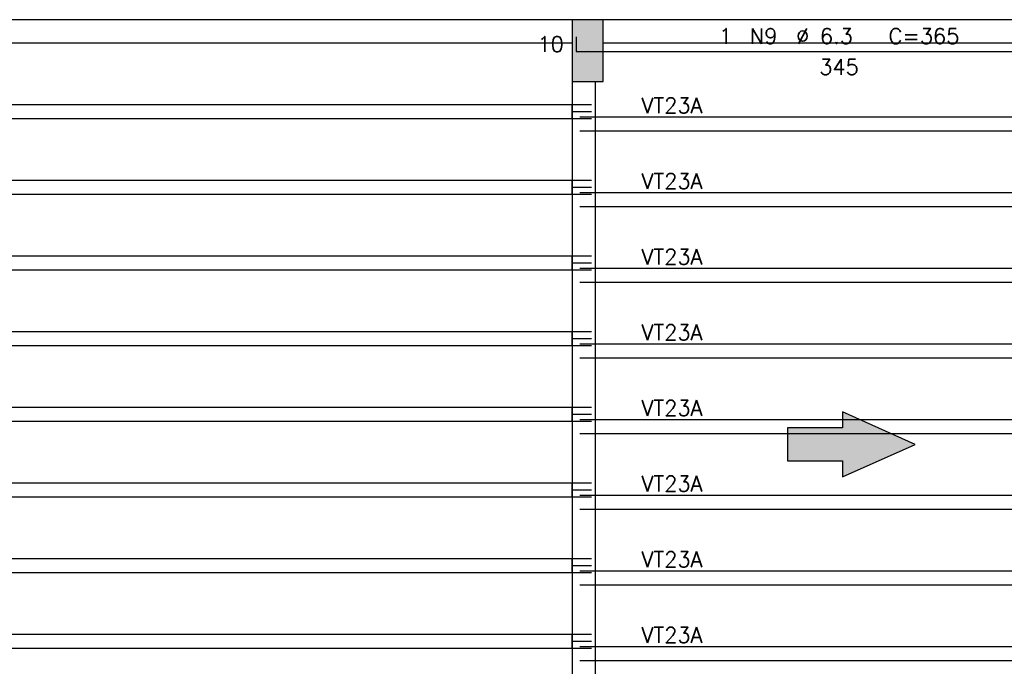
# Model space of a CAD drawing. Extents: x 0 to 119, y 0 to 84.
# Tile 6 of 21: x 25 to 38, y 39 to 48. Entities that reach past the tile are written whole.
import ezdxf

# ---------------------------------------------------------------- set-up
doc = ezdxf.new("R2010")
doc.units = 0
doc.header["$MEASUREMENT"] = 0
for name, color, linetype in [('1', 1, 'CONTINUOUS'), ('2', 2, 'CONTINUOUS'), ('6', 6, 'CONTINUOUS'), ('9', 9, 'CONTINUOUS')]:
    doc.layers.add(name, color=color, linetype=linetype)
doc.styles.get("Standard").update_dxf_attribs({"font": 'ROMANS.SHX'})

msp = doc.modelspace()

# ---------------------------------------------------------------- linework, layer by layer
at = {"layer": '1', "linetype": 'Continuous'}
for p, q in [((32.77187, 47.39299), (32.77187, 47.39299)), ((20.17187, 46.69299), (32.57187, 46.69299)), ((32.57187, 46.51299), (32.57187, 46.69299)), ((32.57187, 46.69299), (32.82187, 46.69299)), ((32.57187, 46.60299), (32.82187, 46.60299)), ((20.17187, 46.51299), (32.57187, 46.51299)), ((32.57187, 46.51299), (32.82187, 46.51299)), ((32.67187, 46.53299), (32.87187, 46.53299)), ((32.87187, 46.53299), (39.27187, 46.53299)), ((32.87187, 46.35299), (32.87187, 46.53299)), ((32.67187, 46.35299), (32.87187, 46.35299)), ((32.87187, 46.35299), (39.27187, 46.35299)), ((20.17187, 45.71299), (32.57187, 45.71299)), ((32.57187, 45.53299), (32.57187, 45.71299)), ((32.57187, 45.71299), (32.82187, 45.71299)), ((32.57187, 45.62299), (32.82187, 45.62299)), ((32.67187, 45.55299), (32.87187, 45.55299)), ((32.87187, 45.55299), (39.27187, 45.55299)), ((32.87187, 45.37299), (32.87187, 45.55299)), ((20.17187, 45.53299), (32.57187, 45.53299)), ((32.57187, 45.53299), (32.82187, 45.53299)), ((32.67187, 45.37299), (32.87187, 45.37299)), ((32.87187, 45.37299), (39.27187, 45.37299)), ((20.17187, 44.73299), (32.57187, 44.73299)), ((32.57187, 44.55299), (32.57187, 44.73299)), ((32.57187, 44.73299), (32.82187, 44.73299)), ((20.17187, 44.55299), (32.57187, 44.55299)), ((32.57187, 44.64299), (32.82187, 44.64299)), ((32.57187, 44.55299), (32.82187, 44.55299)), ((32.67187, 44.57299), (32.87187, 44.57299)), ((32.87187, 44.57299), (39.27187, 44.57299)), ((32.87187, 44.39299), (32.87187, 44.57299)), ((32.67187, 44.39299), (32.87187, 44.39299)), ((32.87187, 44.39299), (39.27187, 44.39299)), ((20.17187, 43.75299), (32.57187, 43.75299)), ((32.57187, 43.57299), (32.57187, 43.75299)), ((32.57187, 43.75299), (32.82187, 43.75299)), ((32.57187, 43.66299), (32.82187, 43.66299)), ((20.17187, 43.57299), (32.57187, 43.57299)), ((32.57187, 43.57299), (32.82187, 43.57299)), ((32.67187, 43.59299), (32.87187, 43.59299)), ((32.87187, 43.59299), (39.27187, 43.59299)), ((32.87187, 43.41299), (32.87187, 43.59299)), ((32.67187, 43.41299), (32.87187, 43.41299)), ((32.87187, 43.41299), (39.27187, 43.41299)), ((20.17187, 42.77299), (32.57187, 42.77299)), ((32.57187, 42.59299), (32.57187, 42.77299)), ((32.57187, 42.77299), (32.82187, 42.77299)), ((32.57187, 42.68299), (32.82187, 42.68299)), ((32.67187, 42.61299), (32.87187, 42.61299)), ((32.87187, 42.61299), (39.27187, 42.61299)), ((32.87187, 42.43299), (32.87187, 42.61299)), ((20.17187, 42.59299), (32.57187, 42.59299)), ((32.57187, 42.59299), (32.82187, 42.59299)), ((32.67187, 42.43299), (32.87187, 42.43299)), ((32.87187, 42.43299), (39.27187, 42.43299)), ((20.17187, 41.79299), (32.57187, 41.79299)), ((32.57187, 41.61299), (32.57187, 41.79299)), ((32.57187, 41.79299), (32.82187, 41.79299)), ((20.17187, 41.61299), (32.57187, 41.61299)), ((32.57187, 41.70299), (32.82187, 41.70299)), ((32.57187, 41.61299), (32.82187, 41.61299)), ((32.67187, 41.63299), (32.87187, 41.63299)), ((32.87187, 41.63299), (39.27187, 41.63299)), ((32.87187, 41.45299), (32.87187, 41.63299)), ((32.67187, 41.45299), (32.87187, 41.45299)), ((32.87187, 41.45299), (39.27187, 41.45299)), ((20.17187, 40.81299), (32.57187, 40.81299)), ((32.57187, 40.63299), (32.57187, 40.81299)), ((32.57187, 40.81299), (32.82187, 40.81299)), ((32.57187, 40.72299), (32.82187, 40.72299)), ((20.17187, 40.63299), (32.57187, 40.63299)), ((32.57187, 40.63299), (32.82187, 40.63299)), ((32.67187, 40.65299), (32.87187, 40.65299)), ((32.87187, 40.65299), (39.27187, 40.65299)), ((32.87187, 40.47299), (32.87187, 40.65299)), ((32.67187, 40.47299), (32.87187, 40.47299)), ((32.87187, 40.47299), (39.27187, 40.47299)), ((20.17187, 39.83299), (32.57187, 39.83299)), ((32.57187, 39.65299), (32.57187, 39.83299)), ((32.57187, 39.83299), (32.82187, 39.83299)), ((32.57187, 39.74299), (32.82187, 39.74299)), ((32.67187, 39.67299), (32.87187, 39.67299)), ((32.87187, 39.67299), (39.27187, 39.67299)), ((32.87187, 39.49299), (32.87187, 39.67299)), ((20.17187, 39.65299), (32.57187, 39.65299)), ((32.57187, 39.65299), (32.82187, 39.65299)), ((32.67187, 39.49299), (32.87187, 39.49299)), ((32.87187, 39.49299), (39.27187, 39.49299))]:
    msp.add_line(p, q, dxfattribs=at)
for points in [[(32.57187, 47.79299), (24.97187, 47.79299)], [(39.17187, 47.79299), (32.97187, 47.79299)], [(24.97187, 47.49299), (32.57187, 47.49299)], [(32.97187, 47.49299), (39.17187, 47.49299)], [(32.57187, 46.99299), (32.57187, 39.19299)], [(32.87187, 39.19299), (32.87187, 46.99299)]]:
    msp.add_lwpolyline(points, dxfattribs=at)
at = {"layer": '2', "linetype": 'Continuous'}
msp.add_lwpolyline([(32.57187, 46.99299), (32.97187, 46.99299), (32.97187, 47.79299), (32.57187, 47.79299), (32.57187, 46.99299)], dxfattribs=at)
at = {"layer": '6', "linetype": 'Continuous'}
for p, q in [((32.62187, 47.57099), (32.62187, 47.38099)), ((32.62187, 47.38099), (39.52187, 47.38099))]:
    msp.add_line(p, q, dxfattribs=at)
msp.add_lwpolyline([(35.359937, 42.077712), (36.07187, 42.077712), (36.07187, 41.871905), (37.013128, 42.29299), (36.07187, 42.714075), (36.07187, 42.508268), (35.359937, 42.508268), (35.359937, 42.077712)], dxfattribs=at)
at = {"layer": '9', "linetype": 'Continuous'}
for points in [[(32.57187, 46.99299), (32.97187, 46.99299), (32.97187, 47.79299)], [(32.57187, 46.99299), (32.97187, 47.79299), (32.57187, 47.79299)], [(32.57187, 46.99299), (32.57187, 47.79299), (32.57187, 46.99299)], [(36.07187, 42.508268), (37.013128, 42.29299), (36.07187, 42.714075)], [(36.07187, 42.077712), (36.07187, 42.508268), (35.359937, 42.508268)], [(36.07187, 42.077712), (35.359937, 42.508268), (35.359937, 42.077712)], [(36.07187, 42.077712), (37.013128, 42.29299), (36.07187, 42.508268)], [(36.07187, 42.077712), (36.07187, 41.871905), (37.013128, 42.29299)]]:
    msp.add_solid(points, dxfattribs=at)

# ---------------------------------------------------------------- texts
at = {"layer": '1', "linetype": 'Continuous'}
for p in [(33.47187, 46.58299), (33.47187, 45.60299), (33.47187, 44.62299), (33.47187, 43.64299), (33.47187, 42.66299), (33.47187, 41.68299), (33.47187, 40.70299), (33.47187, 39.72299)]:
    msp.add_text('VT23A', height=0.2, dxfattribs=at).set_placement(p)
at = {"layer": '2', "linetype": 'Continuous'}
for s, p in [('10', (32.12187, 47.37599)), ('1', (34.47187, 47.48099)), ('N9', (34.87187, 47.48099)), ('%%c 6.3', (35.47187, 47.48099)), ('C=365', (36.67187, 47.48099)), ('345', (35.77187, 47.08099))]:
    msp.add_text(s, height=0.2, dxfattribs=at).set_placement(p)

doc.saveas('drawing.dxf')
